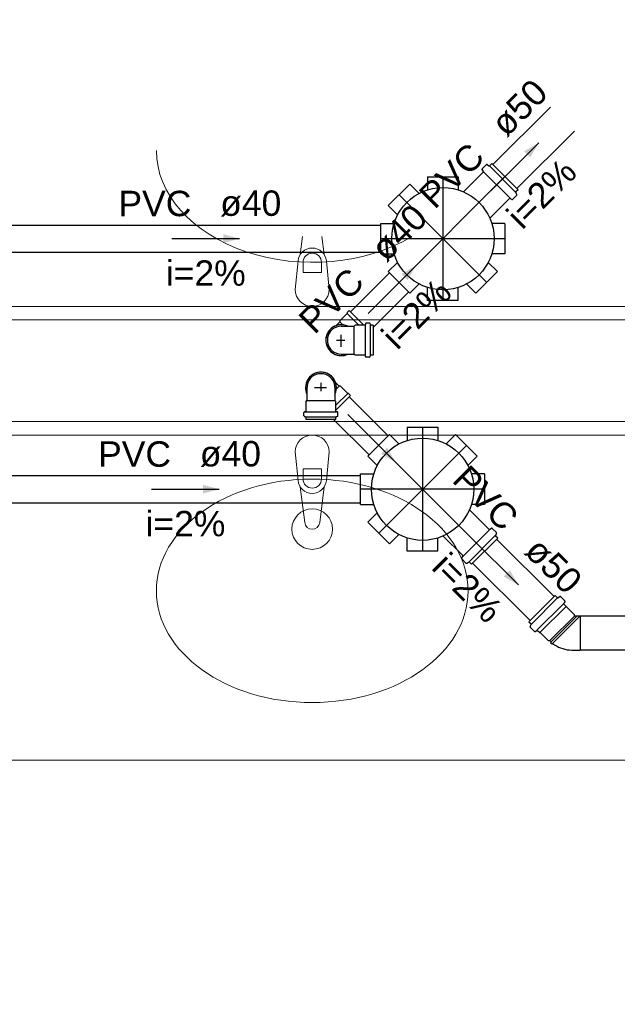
# Model space of a CAD drawing. Header units: millimetres. Extents: x -27714 to -5776, y 5810 to 9208.
# Tile 58 of 256: x -25574.58 to -25571.05, y 7037.78 to 7043.6. Entities that reach past the tile are written whole.
import ezdxf

# ---------------------------------------------------------------- set-up
doc = ezdxf.new("R2010")
doc.units = ezdxf.units.MM
doc.linetypes.add('DASHDOT', pattern=[2.54, 1.27, -0.635, 0, -0.635])
for name, color, linetype in [('HIDRO', 5, 'Continuous'), ('Simbolos', 5, 'Continuous'), ('Simbolos_int', 2, 'Continuous'), ('TEXTO', 7, 'Continuous'), ('TEXTO @ 100', 7, 'Continuous'), ('TEXTO @ 200', 7, 'Continuous'), ('TEXTO @ 25', 7, 'Continuous'), ('TQ-Sentido conduto', 9, 'Continuous')]:
    doc.layers.add(name, color=color, linetype=linetype)
doc.layers.add('TQ-Condutos', color=3, linetype='Continuous', lineweight=30)
doc.layers.add('TQ-Textos conduto', color=7, linetype='Continuous', lineweight=25)
doc.styles.add('Arial', font='arial.ttf')

# ---------------------------------------------------------------- blocks, each defined once
blk = doc.blocks.new('SIMBOLO NOMENCLATURA')
at = {"linetype": 'Continuous'}
blk.add_circle((-30, 0), 30, dxfattribs=at)
blk = doc.blocks.new('*U147')
at = {"layer": 'TEXTO @ 100', "linetype": 'Continuous', "xscale": 20, "yscale": 20, "zscale": 20}
blk.add_blockref('SIMBOLO NOMENCLATURA', (-25314.2283, 7009.9176), dxfattribs=at)
at = {"layer": 'TEXTO @ 200', "linetype": 'Continuous', "xscale": 40, "yscale": 40, "zscale": 40}
blk.add_blockref('SIMBOLO NOMENCLATURA', (-25314.2283, 7009.9176), dxfattribs=at)
at = {"layer": 'TEXTO @ 25', "linetype": 'Continuous', "xscale": 5, "yscale": 5, "zscale": 5}
blk.add_blockref('SIMBOLO NOMENCLATURA', (-25314.2283, 7009.9176), dxfattribs=at)
blk = doc.blocks.new('*U151')
at = {"layer": 'TEXTO @ 100', "linetype": 'Continuous', "xscale": 20, "yscale": 20, "zscale": 20}
blk.add_blockref('SIMBOLO NOMENCLATURA', (-25312.5642, 7079.2502), dxfattribs=at)
at = {"layer": 'TEXTO @ 200', "linetype": 'Continuous', "xscale": 40, "yscale": 40, "zscale": 40}
blk.add_blockref('SIMBOLO NOMENCLATURA', (-25312.5642, 7079.2502), dxfattribs=at)
at = {"layer": 'TEXTO @ 25', "linetype": 'Continuous', "xscale": 5, "yscale": 5, "zscale": 5}
blk.add_blockref('SIMBOLO NOMENCLATURA', (-25312.5642, 7079.2502), dxfattribs=at)
blk = doc.blocks.new('*U155')
at = {"layer": 'TEXTO @ 200', "linetype": 'Continuous', "xscale": 40, "yscale": 40, "zscale": 40}
blk.add_blockref('SIMBOLO NOMENCLATURA', (-23654.5269, 7584.9791), dxfattribs=at)
blk = doc.blocks.new('*U159')
at = {"layer": 'TEXTO @ 200', "linetype": 'Continuous', "xscale": 40, "yscale": 40, "zscale": 40}
blk.add_blockref('SIMBOLO NOMENCLATURA', (-23783.0676, 7189.4887), dxfattribs=at)

msp = doc.modelspace()

# ---------------------------------------------------------------- hatches: boundary and pattern name
at = {"layer": 'TQ-Sentido conduto', "linetype": 'Continuous'}
for points in [[(-25571.5109, 7042.8721), (-25571.5975, 7042.8221), (-25571.5609, 7042.7855)], [(-25573.2766, 7042.3064), (-25573.3732, 7042.3323), (-25573.3732, 7042.2806)], [(-25572.2352, 7042.1478), (-25572.3218, 7042.0978), (-25572.2852, 7042.0612)], [(-25572.3552, 7040.985), (-25572.4052, 7041.0717), (-25572.4418, 7041.035)], [(-25573.3966, 7040.8264), (-25573.4932, 7040.8523), (-25573.4932, 7040.8006)], [(-25571.6309, 7040.2608), (-25571.6809, 7040.3474), (-25571.7175, 7040.3108)]]:
    msp.add_hatch(color=256, dxfattribs=at).paths.add_polyline_path(points)

# ---------------------------------------------------------------- linework, layer by layer
at = {"color": 7, "linetype": 'Continuous', "lineweight": 0}
for p, q in [((-25577.0881, 7041.9064), (-25562.6481, 7041.9064)), ((-25577.0881, 7041.8264), (-25562.6481, 7041.8264)), ((-25577.0881, 7041.2264), (-25562.6481, 7041.2264)), ((-25577.0881, 7041.1464), (-25562.6481, 7041.1464)), ((-25577.0881, 7039.2264), (-25562.6481, 7039.2264))]:
    msp.add_line(p, q, dxfattribs=at)
at = {"color": 83, "linetype": 'Continuous', "lineweight": 0}
msp.add_line((-25583.4481, 7041.8264), (-25562.6481, 7041.8264), dxfattribs=at)
at = {"color": 7, "linetype": 'Continuous', "lineweight": 0}
for points in [[(-25562.6881, 7041.8264), (-25583.4481, 7041.8264)], [(-25585.6481, 7041.2264), (-25562.6481, 7041.2264)]]:
    msp.add_lwpolyline(points, dxfattribs=at)
at = {"color": 83, "linetype": 'Continuous', "lineweight": 0}
msp.add_lwpolyline([(-25562.6481, 7041.2264), (-25585.6481, 7041.2264), (-25585.6481, 7028.3264), (-25562.6481, 7028.3264)], close=True, dxfattribs=at)
at = {"layer": 'HIDRO', "linetype": 'Continuous', "lineweight": 0}
for p, q in [((-25572.9191, 7042.2123), (-25572.9056, 7042.3195)), ((-25572.7906, 7042.3195), (-25572.7772, 7042.2123)), ((-25572.9481, 7042.0064), (-25572.9321, 7042.1743)), ((-25572.9025, 7042.1656), (-25572.9025, 7042.1061)), ((-25572.7937, 7042.1061), (-25572.7937, 7042.1656)), ((-25572.7641, 7042.1743), (-25572.7481, 7042.0064)), ((-25572.9025, 7042.1061), (-25572.7937, 7042.1061)), ((-25572.9481, 7041.0464), (-25572.9321, 7040.8786)), ((-25572.7641, 7040.8786), (-25572.7481, 7041.0464)), ((-25572.9025, 7040.8873), (-25572.9025, 7040.9468)), ((-25572.9025, 7040.9468), (-25572.7937, 7040.9468)), ((-25572.7937, 7040.9468), (-25572.7937, 7040.8873)), ((-25572.9191, 7040.8406), (-25572.8925, 7040.6288)), ((-25572.8037, 7040.6288), (-25572.7772, 7040.8406))]:
    msp.add_line(p, q, dxfattribs=at)
msp.add_circle((-25572.8481, 7040.5908), 0.12, dxfattribs=at)
for centre, radius, start, end in [((-25572.8481, 7042.1667), 0.0843, 5.16961, 174.83037), ((-25572.8481, 7042.1656), 0.0544, 0, 180), ((-25572.8481, 7042.0064), 0.1, 180, 0), ((-25572.8481, 7041.0464), 0.1, 0, 180), ((-25572.8481, 7040.8862), 0.0843, 185.16961, 354.83039), ((-25572.8481, 7040.8873), 0.0544, 180, 0), ((-25572.8481, 7040.6344), 0.0447, 187.13892, 352.86108)]:
    msp.add_arc(centre, radius, start, end, dxfattribs=at)
msp.add_ellipse((-25572.8481, 7042.8264), major_axis=(-0.92, 0), ratio=0.717391, start_param=0, end_param=2.265138, dxfattribs=at)
msp.add_ellipse((-25572.8481, 7040.2264), major_axis=(-0.92, 0), ratio=0.717391, dxfattribs=at)
at = {"layer": 'Simbolos'}
for p, q in [((-25571.8453, 7042.7125), (-25571.8385, 7042.7044)), ((-25571.8203, 7042.7426), (-25571.845, 7042.7179)), ((-25571.8154, 7042.7433), (-25571.8048, 7042.7371)), ((-25571.7876, 7042.7501), (-25571.8, 7042.7378)), ((-25571.7876, 7042.7501), (-25571.6329, 7042.5954)), ((-25572.1666, 7042.6724), (-25572.1666, 7042.5947)), ((-25572.1666, 7042.6724), (-25571.9866, 7042.6724)), ((-25571.9866, 7042.6724), (-25571.9866, 7042.5947)), ((-25571.8388, 7042.699), (-25571.9549, 7042.5828)), ((-25572.399, 7042.5016), (-25572.2717, 7042.6289)), ((-25572.2717, 7042.6289), (-25572.2168, 7042.5739)), ((-25571.6329, 7042.5954), (-25571.6452, 7042.5831)), ((-25571.684, 7042.5443), (-25571.8002, 7042.4281)), ((-25571.6706, 7042.5377), (-25571.6786, 7042.5445)), ((-25571.6404, 7042.5628), (-25571.6651, 7042.538)), ((-25571.6397, 7042.5676), (-25571.6459, 7042.5782)), ((-25572.399, 7042.5016), (-25572.3441, 7042.4466)), ((-25572.4426, 7042.3964), (-25572.3648, 7042.3964)), ((-25572.4426, 7042.2164), (-25572.4426, 7042.3964)), ((-25571.7106, 7042.3964), (-25571.7883, 7042.3964)), ((-25571.7106, 7042.3964), (-25571.7106, 7042.2164)), ((-25572.4426, 7042.2164), (-25572.3648, 7042.2164)), ((-25571.7106, 7042.2164), (-25571.7883, 7042.2164)), ((-25572.399, 7042.1113), (-25572.3441, 7042.1662)), ((-25571.7541, 7042.1113), (-25571.8091, 7042.1662)), ((-25572.2717, 7041.984), (-25572.399, 7042.1113)), ((-25571.7541, 7042.1113), (-25571.8814, 7041.984)), ((-25572.2717, 7041.984), (-25572.2168, 7042.039)), ((-25572.1666, 7041.9404), (-25572.1666, 7042.0182)), ((-25571.9866, 7041.9404), (-25571.9866, 7042.0182)), ((-25571.8814, 7041.984), (-25571.9364, 7042.039)), ((-25571.9866, 7041.9404), (-25572.1666, 7041.9404)), ((-25572.6421, 7041.8643), (-25572.6845, 7041.8218)), ((-25572.6308, 7041.8812), (-25572.6421, 7041.8699)), ((-25572.6421, 7041.8699), (-25572.6421, 7041.8643)), ((-25572.6308, 7041.8812), (-25572.5441, 7041.7946)), ((-25572.7072, 7041.7924), (-25572.6845, 7041.8149)), ((-25572.6845, 7041.8218), (-25572.6845, 7041.8149)), ((-25572.6766, 7041.7889), (-25572.6375, 7041.7888)), ((-25572.6375, 7041.7888), (-25572.6003, 7041.7888)), ((-25572.5945, 7041.7946), (-25572.6003, 7041.7888)), ((-25572.5378, 7041.7946), (-25572.5945, 7041.7946)), ((-25572.5334, 7041.803), (-25572.5339, 7041.7983)), ((-25572.5103, 7041.8067), (-25572.5295, 7041.8067)), ((-25572.5065, 7041.8037), (-25572.5048, 7041.7976)), ((-25572.4886, 7041.7947), (-25572.501, 7041.7946)), ((-25572.4886, 7041.7947), (-25572.4886, 7041.6182)), ((-25572.6766, 7041.624), (-25572.6375, 7041.6241)), ((-25572.6375, 7041.6241), (-25572.6003, 7041.6241)), ((-25572.5945, 7041.6183), (-25572.6003, 7041.6241)), ((-25572.5378, 7041.6183), (-25572.5945, 7041.6183)), ((-25572.5334, 7041.6099), (-25572.5339, 7041.6146)), ((-25572.5103, 7041.6062), (-25572.5295, 7041.6062)), ((-25572.5065, 7041.6092), (-25572.5048, 7041.6153)), ((-25572.4886, 7041.6182), (-25572.501, 7041.6183)), ((-25572.7106, 7041.457), (-25572.6881, 7041.4344)), ((-25572.6812, 7041.4344), (-25572.6881, 7041.4344)), ((-25572.6387, 7041.3919), (-25572.6812, 7041.4344)), ((-25572.879, 7041.4264), (-25572.879, 7041.3874)), ((-25572.879, 7041.3874), (-25572.879, 7041.3502)), ((-25572.7142, 7041.4264), (-25572.7142, 7041.3874)), ((-25572.7142, 7041.3874), (-25572.7142, 7041.3502)), ((-25572.6218, 7041.3806), (-25572.7084, 7041.294)), ((-25572.6331, 7041.3919), (-25572.6387, 7041.3919)), ((-25572.6218, 7041.3806), (-25572.6331, 7041.3919)), ((-25572.8848, 7041.3444), (-25572.879, 7041.3502)), ((-25572.8848, 7041.2877), (-25572.8848, 7041.3444)), ((-25572.7084, 7041.3444), (-25572.7142, 7041.3502)), ((-25572.7084, 7041.2877), (-25572.7084, 7041.3444)), ((-25572.8968, 7041.2602), (-25572.8968, 7041.2793)), ((-25572.8938, 7041.2563), (-25572.8877, 7041.2547)), ((-25572.8931, 7041.2833), (-25572.8884, 7041.2837)), ((-25572.6993, 7041.2563), (-25572.7054, 7041.2547)), ((-25572.7, 7041.2833), (-25572.7047, 7041.2837)), ((-25572.6964, 7041.2602), (-25572.6964, 7041.2793)), ((-25572.8848, 7041.2384), (-25572.8848, 7041.2509)), ((-25572.7084, 7041.2384), (-25572.8848, 7041.2384)), ((-25572.7084, 7041.2384), (-25572.7084, 7041.2509)), ((-25572.519, 7041.0216), (-25572.3917, 7041.1489)), ((-25572.3917, 7041.1489), (-25572.3368, 7041.0939)), ((-25572.2866, 7041.1924), (-25572.2866, 7041.1147)), ((-25572.2866, 7041.1924), (-25572.1066, 7041.1924)), ((-25572.1066, 7041.1924), (-25572.1066, 7041.1147)), ((-25572.0014, 7041.1489), (-25572.0564, 7041.0939)), ((-25572.0014, 7041.1489), (-25571.8741, 7041.0216)), ((-25572.519, 7041.0216), (-25572.4641, 7040.9666)), ((-25571.8741, 7041.0216), (-25571.9291, 7040.9666)), ((-25572.5626, 7040.9164), (-25572.4848, 7040.9164)), ((-25572.5626, 7040.7364), (-25572.5626, 7040.9164)), ((-25571.8306, 7040.9164), (-25571.9083, 7040.9164)), ((-25571.8306, 7040.9164), (-25571.8306, 7040.7364)), ((-25572.5626, 7040.7364), (-25572.4848, 7040.7364)), ((-25571.8306, 7040.7364), (-25571.9083, 7040.7364)), ((-25572.519, 7040.6313), (-25572.4641, 7040.6862)), ((-25571.804, 7040.5886), (-25571.9202, 7040.7048)), ((-25572.3917, 7040.504), (-25572.519, 7040.6313)), ((-25572.3917, 7040.504), (-25572.3368, 7040.559)), ((-25571.7906, 7040.5952), (-25571.7986, 7040.5884)), ((-25571.7604, 7040.5701), (-25571.7851, 7040.5949)), ((-25571.7597, 7040.5653), (-25571.7659, 7040.5547)), ((-25572.2866, 7040.4604), (-25572.2866, 7040.5382)), ((-25572.1066, 7040.4604), (-25572.1066, 7040.5382)), ((-25571.9588, 7040.4339), (-25572.0749, 7040.55)), ((-25571.7529, 7040.5375), (-25571.9076, 7040.3828)), ((-25571.7529, 7040.5375), (-25571.7652, 7040.5498)), ((-25572.1066, 7040.4604), (-25572.2866, 7040.4604)), ((-25571.9653, 7040.4204), (-25571.9585, 7040.4285)), ((-25571.9403, 7040.3902), (-25571.965, 7040.415)), ((-25571.9354, 7040.3896), (-25571.9248, 7040.3958)), ((-25571.9076, 7040.3828), (-25571.92, 7040.3951)), ((-25571.5685, 7040.0437), (-25571.4138, 7040.1984)), ((-25571.4138, 7040.1984), (-25571.4015, 7040.1861)), ((-25571.386, 7040.1916), (-25571.3967, 7040.1854)), ((-25571.3812, 7040.191), (-25571.3564, 7040.1662)), ((-25571.3562, 7040.1608), (-25571.3629, 7040.1527)), ((-25571.3627, 7040.1473), (-25571.3495, 7040.134)), ((-25571.3495, 7040.134), (-25571.3495, 7040.1329)), ((-25571.3495, 7040.1329), (-25571.3019, 7040.0854)), ((-25571.5685, 7040.0437), (-25571.5562, 7040.0314)), ((-25571.3019, 7040.0854), (-25571.3019, 7040.0833)), ((-25571.298, 7040.0793), (-25571.2657, 7040.0793)), ((-25571.5617, 7040.0159), (-25571.5556, 7040.0265)), ((-25571.5611, 7040.0111), (-25571.5363, 7039.9863)), ((-25571.5309, 7039.986), (-25571.5228, 7039.9928)), ((-25571.5174, 7039.9926), (-25571.5042, 7039.9793)), ((-25571.5042, 7039.9793), (-25571.503, 7039.9793)), ((-25571.503, 7039.9793), (-25571.4555, 7039.9318)), ((-25571.4555, 7039.9318), (-25571.4453, 7039.9318)), ((-25571.4453, 7039.9318), (-25571.438, 7039.9245)), ((-25571.438, 7039.9245), (-25571.4419, 7039.9198)), ((-25571.4419, 7039.9198), (-25571.4336, 7039.9116)), ((-25571.4289, 7039.9154), (-25571.4336, 7039.9116)), ((-25571.3155, 7039.8765), (-25571.2657, 7039.8765))]:
    msp.add_line(p, q, dxfattribs=at)
for points in [[(-25571.845, 7042.7179), (-25571.8455, 7042.7174), (-25571.8458, 7042.7168), (-25571.846, 7042.7162), (-25571.8462, 7042.7155), (-25571.8462, 7042.7149), (-25571.8461, 7042.7142), (-25571.8459, 7042.7136), (-25571.8457, 7042.713), (-25571.8453, 7042.7125)], [(-25571.8154, 7042.7433), (-25571.816, 7042.7435), (-25571.8165, 7042.7437), (-25571.8171, 7042.7438), (-25571.8177, 7042.7438), (-25571.8182, 7042.7437), (-25571.8188, 7042.7436), (-25571.8193, 7042.7433), (-25571.8198, 7042.743), (-25571.8203, 7042.7426)], [(-25571.8048, 7042.7371), (-25571.8043, 7042.7369), (-25571.8037, 7042.7367), (-25571.8031, 7042.7366), (-25571.8025, 7042.7366), (-25571.802, 7042.7367), (-25571.8014, 7042.7368), (-25571.8009, 7042.7371), (-25571.8004, 7042.7374), (-25571.8, 7042.7378)], [(-25571.8388, 7042.699), (-25571.8383, 7042.6995), (-25571.838, 7042.7), (-25571.8378, 7042.7007), (-25571.8376, 7042.7013), (-25571.8376, 7042.702), (-25571.8377, 7042.7026), (-25571.8379, 7042.7032), (-25571.8381, 7042.7038), (-25571.8385, 7042.7044)], [(-25571.6786, 7042.5445), (-25571.6792, 7042.5449), (-25571.6798, 7042.5452), (-25571.6804, 7042.5453), (-25571.6811, 7042.5454), (-25571.6817, 7042.5454), (-25571.6824, 7042.5453), (-25571.683, 7042.545), (-25571.6835, 7042.5447), (-25571.684, 7042.5443)], [(-25571.6705, 7042.5377), (-25571.67, 7042.5374), (-25571.6694, 7042.5371), (-25571.6688, 7042.5369), (-25571.6681, 7042.5368), (-25571.6675, 7042.5368), (-25571.6668, 7042.537), (-25571.6662, 7042.5372), (-25571.6657, 7042.5376), (-25571.6651, 7042.538)], [(-25571.6452, 7042.5831), (-25571.6456, 7042.5826), (-25571.6459, 7042.5821), (-25571.6462, 7042.5816), (-25571.6463, 7042.581), (-25571.6464, 7042.5805), (-25571.6464, 7042.5799), (-25571.6463, 7042.5793), (-25571.6461, 7042.5788), (-25571.6459, 7042.5782)], [(-25571.6404, 7042.5628), (-25571.64, 7042.5632), (-25571.6397, 7042.5637), (-25571.6394, 7042.5642), (-25571.6393, 7042.5648), (-25571.6392, 7042.5654), (-25571.6392, 7042.5659), (-25571.6393, 7042.5665), (-25571.6395, 7042.5671), (-25571.6397, 7042.5676)], [(-25572.6766, 7041.7888), (-25572.6909, 7041.7875), (-25572.7047, 7041.7838), (-25572.7177, 7041.7778), (-25572.7295, 7041.7695), (-25572.7397, 7041.7594), (-25572.7479, 7041.7476), (-25572.754, 7041.7346), (-25572.7577, 7041.7207), (-25572.7589, 7041.7064), (-25572.7577, 7041.6921), (-25572.754, 7041.6783), (-25572.7479, 7041.6653), (-25572.7397, 7041.6535), (-25572.7295, 7041.6434), (-25572.7177, 7041.6351), (-25572.7047, 7041.6291), (-25572.6909, 7041.6253), (-25572.6766, 7041.6241)], [(-25572.5378, 7041.7946), (-25572.5372, 7041.7947), (-25572.5365, 7041.7949), (-25572.5359, 7041.7951), (-25572.5354, 7041.7955), (-25572.5349, 7041.7959), (-25572.5345, 7041.7965), (-25572.5342, 7041.797), (-25572.5339, 7041.7977), (-25572.5338, 7041.7983)], [(-25572.5295, 7041.8066), (-25572.5301, 7041.8066), (-25572.5308, 7041.8064), (-25572.5314, 7041.8062), (-25572.5319, 7041.8058), (-25572.5324, 7041.8054), (-25572.5328, 7041.8048), (-25572.5331, 7041.8043), (-25572.5333, 7041.8036), (-25572.5334, 7041.803)], [(-25572.5065, 7041.8037), (-25572.5067, 7041.8042), (-25572.5069, 7041.8047), (-25572.5073, 7041.8052), (-25572.5077, 7041.8056), (-25572.5081, 7041.806), (-25572.5087, 7041.8063), (-25572.5092, 7041.8065), (-25572.5098, 7041.8066), (-25572.5103, 7041.8066)], [(-25572.5048, 7041.7976), (-25572.5047, 7041.7971), (-25572.5044, 7041.7965), (-25572.504, 7041.7961), (-25572.5036, 7041.7957), (-25572.5032, 7041.7953), (-25572.5027, 7041.795), (-25572.5021, 7041.7948), (-25572.5016, 7041.7947), (-25572.501, 7041.7946)], [(-25572.5338, 7041.6146), (-25572.5339, 7041.6152), (-25572.5342, 7041.6159), (-25572.5345, 7041.6164), (-25572.5349, 7041.617), (-25572.5354, 7041.6174), (-25572.5359, 7041.6178), (-25572.5365, 7041.618), (-25572.5372, 7041.6182), (-25572.5378, 7041.6182)], [(-25572.5334, 7041.6099), (-25572.5333, 7041.6093), (-25572.5331, 7041.6086), (-25572.5328, 7041.608), (-25572.5324, 7041.6075), (-25572.5319, 7041.6071), (-25572.5314, 7041.6067), (-25572.5308, 7041.6065), (-25572.5301, 7041.6063), (-25572.5295, 7041.6062)], [(-25572.5103, 7041.6062), (-25572.5098, 7041.6063), (-25572.5092, 7041.6064), (-25572.5087, 7041.6066), (-25572.5081, 7041.6069), (-25572.5077, 7041.6073), (-25572.5073, 7041.6077), (-25572.5069, 7041.6081), (-25572.5067, 7041.6087), (-25572.5065, 7041.6092)], [(-25572.501, 7041.6182), (-25572.5016, 7041.6182), (-25572.5021, 7041.6181), (-25572.5027, 7041.6179), (-25572.5032, 7041.6176), (-25572.5036, 7041.6172), (-25572.504, 7041.6168), (-25572.5044, 7041.6163), (-25572.5047, 7041.6158), (-25572.5048, 7041.6153)], [(-25572.7142, 7041.4264), (-25572.7155, 7041.4407), (-25572.7192, 7041.4546), (-25572.7253, 7041.4676), (-25572.7335, 7041.4794), (-25572.7436, 7041.4895), (-25572.7554, 7041.4978), (-25572.7684, 7041.5038), (-25572.7823, 7041.5075), (-25572.7966, 7041.5088), (-25572.8109, 7041.5075), (-25572.8247, 7041.5038), (-25572.8377, 7041.4978), (-25572.8495, 7041.4895), (-25572.8597, 7041.4794), (-25572.8679, 7041.4676), (-25572.874, 7041.4546), (-25572.8777, 7041.4407), (-25572.8789, 7041.4264)], [(-25572.8931, 7041.2833), (-25572.8938, 7041.2832), (-25572.8944, 7041.283), (-25572.895, 7041.2827), (-25572.8955, 7041.2823), (-25572.8959, 7041.2818), (-25572.8963, 7041.2812), (-25572.8966, 7041.2806), (-25572.8967, 7041.28), (-25572.8968, 7041.2793)], [(-25572.8968, 7041.2602), (-25572.8967, 7041.2596), (-25572.8966, 7041.2591), (-25572.8964, 7041.2585), (-25572.8961, 7041.258), (-25572.8958, 7041.2576), (-25572.8953, 7041.2572), (-25572.8949, 7041.2568), (-25572.8944, 7041.2565), (-25572.8938, 7041.2564)], [(-25572.8884, 7041.2837), (-25572.8878, 7041.2838), (-25572.8872, 7041.284), (-25572.8866, 7041.2843), (-25572.8861, 7041.2847), (-25572.8856, 7041.2852), (-25572.8853, 7041.2858), (-25572.885, 7041.2864), (-25572.8848, 7041.287), (-25572.8848, 7041.2877)], [(-25572.7084, 7041.2877), (-25572.7083, 7041.287), (-25572.7081, 7041.2864), (-25572.7079, 7041.2858), (-25572.7075, 7041.2852), (-25572.7071, 7041.2847), (-25572.7066, 7041.2843), (-25572.706, 7041.284), (-25572.7054, 7041.2838), (-25572.7047, 7041.2837)], [(-25572.6964, 7041.2793), (-25572.6964, 7041.28), (-25572.6966, 7041.2806), (-25572.6969, 7041.2812), (-25572.6972, 7041.2818), (-25572.6977, 7041.2823), (-25572.6982, 7041.2827), (-25572.6988, 7041.283), (-25572.6994, 7041.2832), (-25572.7, 7041.2833)], [(-25572.6993, 7041.2564), (-25572.6988, 7041.2565), (-25572.6983, 7041.2568), (-25572.6978, 7041.2572), (-25572.6974, 7041.2576), (-25572.697, 7041.258), (-25572.6968, 7041.2585), (-25572.6965, 7041.2591), (-25572.6964, 7041.2596), (-25572.6964, 7041.2602)], [(-25572.8848, 7041.2509), (-25572.8848, 7041.2514), (-25572.8849, 7041.252), (-25572.8852, 7041.2525), (-25572.8854, 7041.2531), (-25572.8858, 7041.2535), (-25572.8862, 7041.2539), (-25572.8867, 7041.2543), (-25572.8872, 7041.2545), (-25572.8877, 7041.2547)], [(-25572.7054, 7041.2547), (-25572.7059, 7041.2545), (-25572.7065, 7041.2543), (-25572.7069, 7041.2539), (-25572.7074, 7041.2535), (-25572.7077, 7041.2531), (-25572.708, 7041.2525), (-25572.7082, 7041.252), (-25572.7083, 7041.2514), (-25572.7084, 7041.2509)], [(-25571.804, 7040.5886), (-25571.8035, 7040.5882), (-25571.803, 7040.5879), (-25571.8024, 7040.5876), (-25571.8017, 7040.5875), (-25571.8011, 7040.5875), (-25571.8004, 7040.5875), (-25571.7998, 7040.5877), (-25571.7992, 7040.588), (-25571.7986, 7040.5884)], [(-25571.7851, 7040.5949), (-25571.7857, 7040.5953), (-25571.7862, 7040.5957), (-25571.7868, 7040.5959), (-25571.7875, 7040.596), (-25571.7881, 7040.5961), (-25571.7888, 7040.596), (-25571.7894, 7040.5958), (-25571.79, 7040.5955), (-25571.7905, 7040.5951)], [(-25571.7597, 7040.5653), (-25571.7595, 7040.5658), (-25571.7593, 7040.5664), (-25571.7592, 7040.567), (-25571.7592, 7040.5675), (-25571.7593, 7040.5681), (-25571.7594, 7040.5687), (-25571.7597, 7040.5692), (-25571.76, 7040.5697), (-25571.7604, 7040.5701)], [(-25571.7659, 7040.5547), (-25571.7661, 7040.5541), (-25571.7663, 7040.5536), (-25571.7664, 7040.553), (-25571.7664, 7040.5524), (-25571.7663, 7040.5518), (-25571.7662, 7040.5513), (-25571.7659, 7040.5508), (-25571.7656, 7040.5503), (-25571.7652, 7040.5498)], [(-25571.9653, 7040.4204), (-25571.9657, 7040.4199), (-25571.9659, 7040.4193), (-25571.9661, 7040.4187), (-25571.9662, 7040.418), (-25571.9662, 7040.4173), (-25571.966, 7040.4167), (-25571.9658, 7040.4161), (-25571.9655, 7040.4155), (-25571.965, 7040.415)], [(-25571.9585, 7040.4285), (-25571.9581, 7040.4291), (-25571.9579, 7040.4296), (-25571.9577, 7040.4303), (-25571.9576, 7040.4309), (-25571.9576, 7040.4316), (-25571.9578, 7040.4322), (-25571.958, 7040.4328), (-25571.9583, 7040.4334), (-25571.9588, 7040.4339)], [(-25571.9403, 7040.3902), (-25571.9398, 7040.3899), (-25571.9393, 7040.3896), (-25571.9388, 7040.3893), (-25571.9382, 7040.3892), (-25571.9377, 7040.3891), (-25571.9371, 7040.3891), (-25571.9365, 7040.3892), (-25571.936, 7040.3894), (-25571.9354, 7040.3896)], [(-25571.92, 7040.3951), (-25571.9204, 7040.3955), (-25571.9209, 7040.3958), (-25571.9214, 7040.396), (-25571.922, 7040.3962), (-25571.9225, 7040.3963), (-25571.9231, 7040.3963), (-25571.9237, 7040.3962), (-25571.9243, 7040.396), (-25571.9248, 7040.3957)], [(-25571.4015, 7040.1861), (-25571.4011, 7040.1857), (-25571.4006, 7040.1854), (-25571.4, 7040.1852), (-25571.3995, 7040.185), (-25571.3989, 7040.1849), (-25571.3983, 7040.1849), (-25571.3977, 7040.185), (-25571.3972, 7040.1852), (-25571.3967, 7040.1855)], [(-25571.3812, 7040.191), (-25571.3816, 7040.1913), (-25571.3821, 7040.1916), (-25571.3827, 7040.1919), (-25571.3832, 7040.192), (-25571.3838, 7040.1921), (-25571.3844, 7040.1921), (-25571.3849, 7040.192), (-25571.3855, 7040.1918), (-25571.386, 7040.1916)], [(-25571.3629, 7040.1527), (-25571.3633, 7040.1521), (-25571.3636, 7040.1515), (-25571.3638, 7040.1509), (-25571.3639, 7040.1503), (-25571.3638, 7040.1496), (-25571.3637, 7040.149), (-25571.3635, 7040.1483), (-25571.3631, 7040.1478), (-25571.3627, 7040.1473)], [(-25571.3562, 7040.1608), (-25571.3558, 7040.1613), (-25571.3555, 7040.1619), (-25571.3553, 7040.1625), (-25571.3552, 7040.1632), (-25571.3553, 7040.1638), (-25571.3554, 7040.1645), (-25571.3557, 7040.1651), (-25571.356, 7040.1657), (-25571.3564, 7040.1662)], [(-25571.302, 7040.0833), (-25571.3019, 7040.0826), (-25571.3017, 7040.082), (-25571.3014, 7040.0813), (-25571.301, 7040.0808), (-25571.3005, 7040.0803), (-25571.3, 7040.0799), (-25571.2993, 7040.0796), (-25571.2986, 7040.0794), (-25571.298, 7040.0793)], [(-25571.5617, 7040.0159), (-25571.562, 7040.0154), (-25571.5621, 7040.0148), (-25571.5622, 7040.0142), (-25571.5622, 7040.0137), (-25571.5622, 7040.0131), (-25571.562, 7040.0125), (-25571.5618, 7040.012), (-25571.5615, 7040.0115), (-25571.5611, 7040.0111)], [(-25571.5556, 7040.0265), (-25571.5553, 7040.0271), (-25571.5552, 7040.0276), (-25571.5551, 7040.0282), (-25571.5551, 7040.0288), (-25571.5551, 7040.0294), (-25571.5553, 7040.0299), (-25571.5555, 7040.0304), (-25571.5558, 7040.0309), (-25571.5562, 7040.0314)], [(-25571.5363, 7039.9863), (-25571.5358, 7039.9859), (-25571.5352, 7039.9855), (-25571.5346, 7039.9853), (-25571.534, 7039.9851), (-25571.5333, 7039.9851), (-25571.5327, 7039.9852), (-25571.532, 7039.9854), (-25571.5314, 7039.9857), (-25571.5309, 7039.9861)], [(-25571.5174, 7039.9926), (-25571.5179, 7039.993), (-25571.5185, 7039.9933), (-25571.5191, 7039.9936), (-25571.5197, 7039.9937), (-25571.5204, 7039.9937), (-25571.521, 7039.9937), (-25571.5217, 7039.9935), (-25571.5223, 7039.9932), (-25571.5228, 7039.9928)], [(-25571.4289, 7039.9154), (-25571.4179, 7039.9076), (-25571.4063, 7039.9005), (-25571.3942, 7039.8943), (-25571.3817, 7039.889), (-25571.3689, 7039.8846), (-25571.3558, 7039.8812), (-25571.3425, 7039.8786), (-25571.329, 7039.8771), (-25571.3155, 7039.8765)]]:
    msp.add_lwpolyline(points, dxfattribs=at)
for centre in [(-25572.0766, 7042.3064), (-25572.1966, 7040.8264)]:
    msp.add_circle(centre, 0.302, dxfattribs=at)
at = {"layer": 'Simbolos_int'}
for p, q in [((-25571.8021, 7042.7356), (-25571.6474, 7042.5809)), ((-25571.8362, 7042.7016), (-25571.6814, 7042.5469)), ((-25572.6421, 7041.8643), (-25572.5724, 7041.7946)), ((-25572.6845, 7041.8149), (-25572.6666, 7041.7971)), ((-25572.6003, 7041.6241), (-25572.6003, 7041.7888)), ((-25572.5342, 7041.6183), (-25572.5342, 7041.7946)), ((-25572.504, 7041.6183), (-25572.504, 7041.7946)), ((-25572.6766, 7041.6677), (-25572.6766, 7041.7385)), ((-25572.7044, 7041.7064), (-25572.6551, 7041.7064)), ((-25572.7966, 7041.4543), (-25572.7966, 7041.405)), ((-25572.6881, 7041.4344), (-25572.7059, 7041.4165)), ((-25572.8353, 7041.4264), (-25572.7645, 7041.4264)), ((-25572.6387, 7041.3919), (-25572.7084, 7041.3223)), ((-25572.879, 7041.3502), (-25572.7142, 7041.3502)), ((-25572.8848, 7041.2841), (-25572.7084, 7041.2841)), ((-25572.8848, 7041.2539), (-25572.7084, 7041.2539)), ((-25571.8014, 7040.586), (-25571.9562, 7040.4313)), ((-25571.7674, 7040.552), (-25571.9221, 7040.3973)), ((-25571.554, 7040.0292), (-25571.3993, 7040.1839)), ((-25571.52, 7039.9952), (-25571.3653, 7040.1499)), ((-25571.5042, 7039.9793), (-25571.3495, 7040.134)), ((-25571.4453, 7039.9318), (-25571.2978, 7040.0793)), ((-25571.438, 7039.9245), (-25571.2831, 7040.0793)), ((-25571.4289, 7039.9154), (-25571.2656, 7040.0787)), ((-25571.2657, 7040.0793), (-25571.2657, 7039.8765))]:
    msp.add_line(p, q, dxfattribs=at)
at = {"layer": 'Simbolos_int', "linetype": 'DASHDOT'}
for p, q in [((-25572.3354, 7042.0476), (-25571.7103, 7042.6727)), ((-25572.0766, 7042.6724), (-25572.0766, 7041.9404)), ((-25572.3354, 7042.5652), (-25571.8178, 7042.0476)), ((-25572.4426, 7042.3064), (-25571.7106, 7042.3064)), ((-25572.1966, 7041.1924), (-25572.1966, 7040.4604)), ((-25571.9378, 7041.0852), (-25572.4554, 7040.5676)), ((-25572.4554, 7041.0852), (-25571.8303, 7040.4602)), ((-25571.8306, 7040.8264), (-25572.5626, 7040.8264))]:
    msp.add_line(p, q, dxfattribs=at)
at = {"layer": 'Simbolos_int'}
for points in [[(-25572.7072, 7041.7923), (-25572.7173, 7041.7881), (-25572.7268, 7041.7826), (-25572.7355, 7041.776), (-25572.7434, 7041.7685), (-25572.7504, 7041.76), (-25572.7563, 7041.7508), (-25572.761, 7041.7409), (-25572.7645, 7041.7306), (-25572.7668, 7041.7199), (-25572.7677, 7041.709), (-25572.7674, 7041.698), (-25572.7657, 7041.6872), (-25572.7628, 7041.6767), (-25572.7586, 7041.6665), (-25572.7532, 7041.657), (-25572.7467, 7041.6482), (-25572.7393, 7041.6402), (-25572.7309, 7041.6332), (-25572.7217, 7041.6272), (-25572.7119, 7041.6224), (-25572.7016, 7041.6187), (-25572.6909, 7041.6164), (-25572.68, 7041.6153), (-25572.669, 7041.6156), (-25572.6582, 7041.6171), (-25572.6476, 7041.62), (-25572.6375, 7041.624)], [(-25572.6375, 7041.7888), (-25572.6502, 7041.7937), (-25572.6634, 7041.7967), (-25572.677, 7041.7976), (-25572.6905, 7041.7966), (-25572.7038, 7041.7935), (-25572.7164, 7041.7885), (-25572.7282, 7041.7816), (-25572.7388, 7041.7731), (-25572.748, 7041.7632), (-25572.7556, 7041.7519), (-25572.7615, 7041.7397), (-25572.7655, 7041.7267), (-25572.7675, 7041.7132), (-25572.7675, 7041.6996), (-25572.7655, 7041.6862), (-25572.7615, 7041.6732), (-25572.7556, 7041.661), (-25572.748, 7041.6497), (-25572.7388, 7041.6397), (-25572.7282, 7041.6312), (-25572.7164, 7041.6244), (-25572.7038, 7041.6194), (-25572.6905, 7041.6163), (-25572.677, 7041.6152), (-25572.6634, 7041.6162), (-25572.6502, 7041.6191), (-25572.6375, 7041.624)], [(-25572.7142, 7041.3874), (-25572.7093, 7041.4), (-25572.7063, 7041.4133), (-25572.7054, 7041.4269), (-25572.7064, 7041.4404), (-25572.7095, 7041.4536), (-25572.7145, 7041.4663), (-25572.7214, 7041.478), (-25572.7299, 7041.4886), (-25572.7398, 7041.4979), (-25572.7511, 7041.5055), (-25572.7633, 7041.5114), (-25572.7763, 7041.5154), (-25572.7898, 7041.5174), (-25572.8034, 7041.5174), (-25572.8168, 7041.5154), (-25572.8298, 7041.5114), (-25572.8421, 7041.5055), (-25572.8533, 7041.4979), (-25572.8633, 7041.4886), (-25572.8718, 7041.478), (-25572.8786, 7041.4663), (-25572.8836, 7041.4536), (-25572.8867, 7041.4404), (-25572.8878, 7041.4269), (-25572.8868, 7041.4133), (-25572.8839, 7041.4), (-25572.879, 7041.3874)], [(-25572.7107, 7041.4571), (-25572.715, 7041.4671), (-25572.7204, 7041.4766), (-25572.727, 7041.4854), (-25572.7345, 7041.4933), (-25572.743, 7041.5002), (-25572.7522, 7041.5061), (-25572.7621, 7041.5109), (-25572.7724, 7041.5144), (-25572.7832, 7041.5167), (-25572.7941, 7041.5176), (-25572.805, 7041.5173), (-25572.8158, 7041.5156), (-25572.8264, 7041.5126), (-25572.8365, 7041.5085), (-25572.846, 7041.5031), (-25572.8548, 7041.4966), (-25572.8628, 7041.4891), (-25572.8698, 7041.4807), (-25572.8758, 7041.4716), (-25572.8807, 7041.4618), (-25572.8843, 7041.4514), (-25572.8866, 7041.4407), (-25572.8877, 7041.4299), (-25572.8875, 7041.4189), (-25572.8859, 7041.4081), (-25572.8831, 7041.3975), (-25572.879, 7041.3874)]]:
    msp.add_lwpolyline(points, dxfattribs=at)
at = {"layer": 'TQ-Condutos'}
for p, q in [((-25571.781, 7042.7434), (-25571.4419, 7043.0826)), ((-25571.6396, 7042.602), (-25571.3005, 7042.9411)), ((-25574.7681, 7042.3864), (-25572.4426, 7042.3864)), ((-25574.7681, 7042.2264), (-25572.4426, 7042.2264)), ((-25572.6228, 7041.8733), (-25572.3919, 7042.1042)), ((-25572.4886, 7041.7813), (-25572.2788, 7041.9911)), ((-25572.6297, 7041.3727), (-25572.3988, 7041.1418)), ((-25572.7217, 7041.2384), (-25572.5119, 7041.0287)), ((-25574.8881, 7040.9064), (-25572.5626, 7040.9064)), ((-25574.8881, 7040.7464), (-25572.5626, 7040.7464)), ((-25571.7596, 7040.5309), (-25571.4205, 7040.1917)), ((-25571.901, 7040.3895), (-25571.5619, 7040.0503)), ((-25571.2657, 7040.0779), (-25564.1375, 7040.0779)), ((-25571.2657, 7039.8779), (-25564.1375, 7039.8779))]:
    msp.add_line(p, q, dxfattribs=at)
at = {"layer": 'TQ-Sentido conduto'}
for points in [[(-25571.7937, 7042.5893), (-25571.5109, 7042.8721)], [(-25573.6765, 7042.3064), (-25573.2766, 7042.3064)], [(-25572.518, 7041.865), (-25572.2352, 7042.1478)], [(-25572.638, 7041.2678), (-25572.3552, 7040.985)], [(-25573.7965, 7040.8264), (-25573.3966, 7040.8264)], [(-25571.9137, 7040.5436), (-25571.6309, 7040.2608)]]:
    msp.add_lwpolyline(points, dxfattribs=at)

# ---------------------------------------------------------------- block references
at = {"layer": 'TEXTO'}
for name in ['*U155', '*U159', '*U151', '*U147']:
    msp.add_blockref(name, (0, 0), dxfattribs=at)

# ---------------------------------------------------------------- texts
at = {"layer": 'TQ-Textos conduto', "char_height": 0.15, "line_spacing_factor": 0.6, "style": 'Arial'}
for s, insert, width, attachment_point, rotation in [('ø50', (-25571.6986, 7042.8972), 0.722104, 7, 45.00011), ('PVC', (-25571.8188, 7042.777), 0.862043, 9, 45.00011), ('i=2%', (-25571.4405, 7042.5189), 0.943445, 8, 45.00011), ('ø40', (-25572.4087, 7042.1588), 0.722104, 7, 45.00011), ('PVC', (-25572.529, 7042.0386), 0.862043, 9, 45.00011), ('i=2%', (-25572.1789, 7041.8088), 0.943445, 8, 45.00011), ('PVC', (-25571.726, 7040.5687), 0.862043, 9, 314.99989), ('ø50', (-25571.6058, 7040.4485), 0.722104, 7, 314.99989), ('i=2%', (-25571.9841, 7040.1904), 0.943445, 8, 314.99989)]:
    msp.add_mtext(s, dxfattribs=dict(at, insert=insert, width=width, attachment_point=attachment_point, rotation=rotation))
for s, insert, width, attachment_point in [('PVC', (-25573.5616, 7042.4369), 0.862043, 9), ('ø40', (-25573.3916, 7042.4369), 0.722104, 7), ('i=2%', (-25573.4766, 7042.0269), 0.943445, 8), ('PVC', (-25573.6816, 7040.9569), 0.862043, 9), ('ø40', (-25573.5116, 7040.9569), 0.722104, 7), ('i=2%', (-25573.5966, 7040.5469), 0.943445, 8)]:
    msp.add_mtext(s, dxfattribs=dict(at, insert=insert, width=width, attachment_point=attachment_point))

doc.saveas('drawing.dxf')
